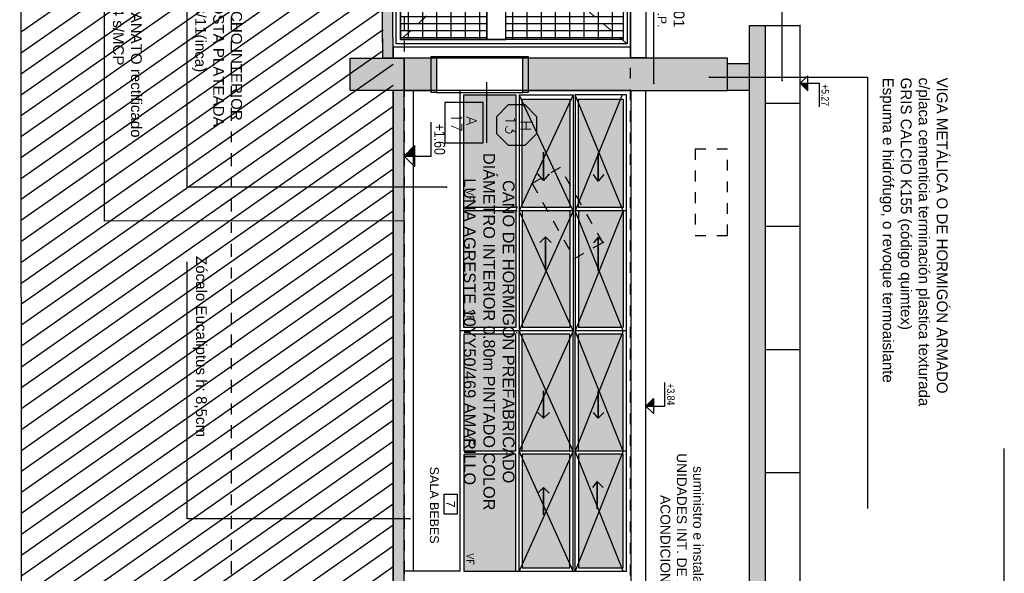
# Model space of a CAD drawing. Header units: millimetres. Extents: x 4617 to 4884, y 1258 to 1784.
# Tile 90 of 256: x 4736 to 4745, y 1299 to 1304. Entities that reach past the tile are written whole.
import ezdxf
from ezdxf.enums import TextEntityAlignment as Align

# ---------------------------------------------------------------- set-up
doc = ezdxf.new("R2010")
doc.units = ezdxf.units.MM
doc.header["$LTSCALE"] = 0.4
for name, pattern in [('DASHDOT', [1, 0.5, -0.25, 0, -0.25]), ('DOT', [6.35, 0, -6.35]), ('RAYITAS', [0.375, 0.25, -0.125])]:
    doc.linetypes.add(name, pattern=pattern)
doc.layers.add('04 gris', color=252, linetype='Continuous', lineweight=13)
for name, color, linetype in [('200', 6, 'Continuous'), ('200cotas50', 1, 'Continuous'), ('A ALUMINIO', 4, 'Continuous'), ('A HATCH MURO ALB', 252, 'Continuous'), ('A HATCH TABIQUE', 254, 'Continuous'), ('A HERRERÍA', 4, 'Continuous'), ('A HORMIGON', 6, 'Continuous'), ('A MURO', 1, 'Continuous'), ('A MURO VISTO', 2, 'Continuous'), ('A PROYECCION', 8, 'Continuous'), ('A VEGETACIÓN', 253, 'Continuous'), ('Hatch 354', 254, 'Continuous'), ('TXT', 3, 'Continuous'), ('TXT 1.100', 3, 'Continuous'), ('TXT COTA', 3, 'Continuous'), ('TXT PLANILLAS', 3, 'Continuous'), ('TXT TERMINACIONES', 3, 'Continuous')]:
    doc.layers.add(name, color=color, linetype=linetype)
doc.styles.add('arial', font='arial.ttf')
doc.styles.add('ARIAL NARROW', font='ARIALN.TTF')
doc.styles.add('ROMANS', font='romans', dxfattribs={"height": 2})
doc.styles.add('SaAS simplex', font='simplex.shx', dxfattribs={"width": 0.8})
doc.styles.get("Standard").update_dxf_attribs({"font": 'arial.ttf'})
doc.styles.add('TXT-ANOT', font='arial.ttf')
doc.dimstyles.new('COTAS 125', dxfattribs={"dimscale": 0.01, "dimtxt": 15, "dimasz": 8, "dimexe": 5, "dimexo": 20, "dimgap": 10, "dimtad": 0, "dimzin": 9, "dimdsep": 46, "dimtxsty": 'SaAS simplex', "dimblk": 'OBLIQUE', "dimcen": 0, "dimclrd": 8, "dimclre": 8, "dimclrt": 256, "dimadec": 1, "dimazin": 0, "dimtfac": 1, "dimtmove": 2, "dimatfit": 3, "dimldrblk": 'OBLIQUE', "dimfxl": 10, "dimlwd": -1, "dimlwe": -1, "dimarcsym": 0})

# ---------------------------------------------------------------- blocks, each defined once
blk = doc.blocks.new('_Oblique')
at = {"layer": 'TXT COTA', "color": 0, "lineweight": -2}
blk.add_line((-0.5, -0.5), (0.5, 0.5), dxfattribs=at)
blk = doc.blocks.new('*U575')
at = {"color": 0, "linetype": 'ByBlock', "ltscale": 0.1}
blk.add_lwpolyline([(0, 0.344), (0.119, 0.344), (0.288, 0.175), (0.288, -0.064), (0.119, -0.233), (0, -0.233), (-0.119, -0.233), (-0.288, -0.064), (-0.288, 0.175), (-0.119, 0.344)], close=True, dxfattribs=at)
at = {"color": 0, "style": 'ROMANS', "width": 1.1}
blk.add_text('H', height=0.15, dxfattribs=at).set_placement((-0.088, 0.112))
at = {"color": 0, "linetype": 'ByBlock', "style": 'ROMANS', "width": 1.05}
blk.add_attdef('NRO', text='', height=0.15, dxfattribs=at).set_placement((0, -0.027), align=Align.MIDDLE)
blk = doc.blocks.new('NUMERO+NOMBRE LOCAL')
blk.add_lwpolyline([(-0.085, -0.1089), (0.085, -0.1089), (0.085, 0.0011), (-0.085, 0.0011)], close=True)
at = {"style": 'arial'}
blk.add_attdef('00', text='', height=0.07, dxfattribs=at).set_placement((0, -0.0539), align=Align.MIDDLE_CENTER)
blk.add_attdef('NOMBRE', text='', height=0.075, dxfattribs=at).set_placement((0, -0.2289), align=Align.CENTER)
blk = doc.blocks.new('Nivel corte')
at = {"color": 0}
for p, q in [((0, 0.2), (0.25, 0.2)), ((0, 0), (0, 0.2)), ((0.0784, 0.0784), (-0.0784, 0.0784)), ((0, 0), (-0.0784, 0.0784)), ((0, 0), (0.0784, 0.0784))]:
    blk.add_line(p, q, dxfattribs=at)
blk.add_solid([(0, 0), (0.0784, 0.0784), (0, 0.0784), (0.0784, 0.0784)], dxfattribs=at)
at = {"color": 0, "style": 'ARIAL NARROW', "flags": 4}
blk.add_attdef('NIVEL', text='', height=0.08, dxfattribs=at).set_placement((0.125, 0.2), align=Align.BOTTOM_CENTER)
blk = doc.blocks.new('puerta de acceso 1')
h = blk.add_hatch()
h.set_pattern_fill('_USER', color=256, scale=0.132, angle=90, pattern_type=0)
h.set_pattern_definition([(3e-14, (0.93, 1.04458), (4e-17, 0.132), [])])
h.paths.add_polyline_path([(0.93, 2.13), (0.07, 2.13), (0.07, 1.0446), (0.93, 1.0446)])
at = {"layer": 'A HERRERÍA'}
h = blk.add_hatch(dxfattribs=at)
h.set_pattern_fill('_USER', color=254, scale=0.065, angle=180, pattern_type=0)
h.set_pattern_definition([(90, (0.5, 0.99458), (-0.065, 2e-17), [])])
h.paths.add_polyline_path([(0.93, 2.13), (0.07, 2.13), (0.07, 1.0446), (0.93, 1.0446)])
h.paths.add_polyline_path([(0.07, 0.8695), (0.93, 0.8695), (0.93, 0.07), (0.07, 0.07)])
h = blk.add_hatch(dxfattribs=at)
h.set_pattern_fill('_USER', color=254, scale=0.132, angle=90, pattern_type=0)
h.set_pattern_definition([(3e-14, (0.93004, 0.86967), (4e-17, 0.132), [])])
h.paths.add_polyline_path([(0.07, 0.8695), (0.93, 0.8695), (0.93, 0.07), (0.07, 0.07)])
at = {"layer": '04 gris', "linetype": 'RAYITAS', "ltscale": 0.3}
blk.add_lwpolyline([(0.03, 2.17), (0.97, 1.0447), (0.03, 0.03)], dxfattribs=at)
at = {"layer": 'A HERRERÍA'}
for points in [[(0.97, 2.17), (0.03, 2.17), (0.03, 0.03), (0.97, 0.03)], [(0.93, 2.13), (0.07, 2.13), (0.07, 0.07), (0.93, 0.07)], [(0.93, 2.13), (0.07, 2.13), (0.07, 1.0446), (0.93, 1.0446)], [(0.07, 0.8695), (0.93, 0.8695), (0.93, 0.07), (0.07, 0.07)]]:
    blk.add_lwpolyline(points, close=True, dxfattribs=at)
at = {"layer": 'A HERRERÍA', "elevation": 0}
for points in [[(0.93, 0.8697), (0.07, 0.8695), (0.07, 1.0445), (0.93, 1.0447)], [(0.889, 0.9785), (0.889, 0.9987), (0.7619, 0.9987), (0.7619, 0.9785)]]:
    blk.add_lwpolyline(points, close=True, dxfattribs=at)
at = {"layer": 'A HERRERÍA'}
blk.add_circle((0.8793, 0.9384), 0.00969, dxfattribs=at)
blk = doc.blocks.new('TIPOS_GRAL1')
at = {"color": 0, "linetype": 'ByBlock', "ltscale": 0.5}
blk.add_lwpolyline([(-0.287, -0.195), (0.287, -0.195), (0.287, 0.354), (-0.287, 0.354)], close=True, dxfattribs=at)
at = {"color": 0, "linetype": 'ByBlock', "style": 'ROMANS', "width": 1.1}
blk.add_text('A', height=0.15, dxfattribs=at).set_placement((-0.088, 0.112))
at = {"color": 0, "linetype": 'ByBlock', "style": 'ROMANS', "width": 1.05}
blk.add_attdef('NRO', text='', height=0.15, dxfattribs=at).set_placement((0, -0.027), align=Align.MIDDLE)
blk = doc.blocks.new('A$C2CDF7251')
at = {"layer": 'TXT', "char_height": 0.1, "attachment_point": 1, "rotation": 360, "style": 'arial'}
for s, insert, width in [('VIGA METÁLICA O DE HORMIGÓN ARMADO\\Pc/placa cementicia terminación plastica texturada\\PGRIS CALCIO K155 (código quimtex)\\PEspuma e hidrófugo, o revoque termoaislante', (6.8088, 8.2035), 3.21081), ('ANTEPECHO INTERIOR \\PGRIS COSTA PLATEADA \\P50/YR 53/11(inca)', (5.6329, 1.669), 3.162224), ('Zócalo Eucaliptus h: 8,5cm', (8.4607, 1.3432), 3.162224), ('\\pi2.1296;Buñas Verticales', (10.2884, 1.3432), 3.162224), ('PORCELANATO rectificado \\P60x60 G4 s/MCP', (5.6329, 0.7408), 3.162224)]:
    blk.add_mtext(s, dxfattribs=dict(at, insert=insert, width=width))
at = {"layer": 'A HERRERÍA', "color": 254, "ltscale": 0.5}
for points in [[(12.229, 5.9758, -9.9713), (12.2301, 8.7288, -9.9713), (10.2444, 8.7288, -9.9713)], [(6.8039, 5.9978), (6.804, 7.4608), (10.799, 7.4608)], [(7.8235, 3.5627), (7.8235, 1.1621), (5.5243, 1.1621)], [(10.8947, 3.2229), (10.8946, 1.1619), (8.5132, 1.1621)], [(8.1355, 3.17), (8.1368, 0.3943), (5.5243, 0.3943)]]:
    blk.add_leader(points, dimstyle='COTAS 125', override={"dimtxt": 5, "dimasz": 6, "dimldrblk": 'DotSmall'}, dxfattribs=at)

msp = doc.modelspace()

# ---------------------------------------------------------------- hatches: boundary and pattern name
at = {"layer": 'A HATCH MURO ALB'}
h = msp.add_hatch(color=256, dxfattribs=at)
h.dxf.hatch_style = 1
h.paths.add_polyline_path([(4739.2329, 1303.8227), (4739.2329, 1303.5227), (4739.4829, 1303.5227), (4739.4829, 1303.8227)])
h = msp.add_hatch(color=256, dxfattribs=at)
h.dxf.hatch_style = 1
h.paths.add_polyline_path([(4740.3829, 1303.8227), (4740.3829, 1303.5227), (4742.2287, 1303.5227), (4742.2287, 1303.8227)])
h = msp.add_hatch(color=256, dxfattribs=at)
h.dxf.hatch_style = 1
h.paths.add_polyline_path([(4742.4287, 1303.7727), (4742.4287, 1303.5227), (4742.2287, 1303.5227), (4742.2287, 1303.7727)])
at = {"layer": 'A HATCH TABIQUE'}
h = msp.add_hatch(dxfattribs=at)
h.set_pattern_fill('HONEY', color=256, scale=0.01, angle=630)
h.set_pattern_definition([(270, (4735.93786, 1329.90521), (0.027496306, -0.047625), [0.03175, -0.0635]), (30, (4735.93786, 1329.90521), (0.027496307, 0.047625), [0.03175, -0.0635]), (330, (4735.93786, 1329.90521), (0.054992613, -1e-10), [-0.0635, 0.03175])])
h.paths.add_polyline_path([(4742.5787, 1304.1227), (4742.4287, 1304.1227), (4742.4287, 1269.5119), (4742.5787, 1269.5119)])
at = {"layer": 'A HORMIGON'}
h = msp.add_hatch(color=251, dxfattribs=at)
h.dxf.hatch_style = 1
h.paths.add_polyline_path([(4738.7329, 1303.5227), (4739.1329, 1303.5227), (4739.2329, 1303.5227), (4739.2329, 1303.8227), (4738.9799, 1303.8227), (4738.8329, 1303.8227), (4738.7329, 1303.8227)])
h = msp.add_hatch(color=251, dxfattribs=at)
h.dxf.hatch_style = 1
h.paths.add_polyline_path([(4740.3329, 1303.5062), (4740.3329, 1303.8391), (4740.3829, 1303.8391), (4740.3829, 1303.5062)])
h.paths.add_polyline_path([(4739.4829, 1303.5062), (4739.4829, 1303.8391), (4739.5329, 1303.8391), (4739.5329, 1303.5062)])
at = {"layer": 'A MURO'}
h = msp.add_hatch(color=256, dxfattribs=at)
h.dxf.hatch_style = 1
h.paths.add_polyline_path([(4739.1329, 1303.8247), (4739.1079, 1306.777), (4739.0079, 1306.777), (4739.0329, 1303.8247)])
h = msp.add_hatch(color=256, dxfattribs=at)
h.dxf.hatch_style = 1
h.paths.add_polyline_path([(4739.1329, 1303.3823), (4739.2329, 1303.383), (4739.2329, 1303.5227), (4739.2329, 1303.8247), (4738.7329, 1303.8227), (4738.7329, 1303.5227), (4739.1329, 1303.5227)])
h = msp.add_hatch(color=256, dxfattribs=at)
h.dxf.hatch_style = 1
h.paths.add_polyline_path([(4739.1329, 1270.1119), (4738.7329, 1270.1119), (4738.7329, 1269.8119), (4739.1329, 1269.8119), (4739.2329, 1269.8119), (4739.2329, 1303.383), (4739.1329, 1303.3823)])
at = {"layer": 'A VEGETACIÓN'}
h = msp.add_hatch(dxfattribs=at)
h.set_pattern_fill('LINE', color=253, scale=0.05, angle=-55, double=1)
h.set_pattern_definition([(215, (283.32827, 1219.23544), (0.091055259, -0.130040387), [])])
edge = h.paths.add_edge_path()
edge.add_spline(control_points=[(4738.2436, 1311.6277), (4737.8397, 1312.3204), (4737.4907, 1313.1071), (4737.2148, 1314.2905), (4737.5685, 1316.6091), (4738.0103, 1318.6324), (4738.1345, 1320.039)], knot_values=[0, 0, 0, 0, 1.503814, 2.722886, 4.072682, 7.155394, 7.155394, 7.155394, 7.155394], degree=3, periodic=0)
edge.add_line((4738.1345, 1320.039), (4738.1845, 1320.137))
edge.add_line((4738.1845, 1320.137), (4738.1845, 1320.8473))
edge.add_line((4738.1845, 1320.8473), (4738.1345, 1320.9673))
edge.add_line((4738.1345, 1320.9673), (4738.1305, 1321.5091))
edge.add_line((4738.1305, 1321.5091), (4738.1435, 1328.5631))
edge.add_line((4738.1435, 1328.5631), (4735.6822, 1328.5632))
edge.add_line((4735.6822, 1328.5632), (4735.7059, 1261.169))
edge.add_line((4735.7059, 1261.169), (4737.1893, 1261.1689))
edge.add_line((4737.1893, 1261.1689), (4738.1426, 1261.1689))
edge.add_line((4738.1426, 1261.1689), (4738.1412, 1262.991))
edge.add_line((4738.1412, 1262.991), (4738.1329, 1263.1984))
edge.add_line((4738.1329, 1263.1984), (4738.1329, 1263.5418))
edge.add_line((4738.1329, 1263.5418), (4738.112, 1264.2137))
edge.add_line((4738.112, 1264.2137), (4738.1258, 1264.3596))
edge.add_line((4738.1258, 1264.3596), (4738.093, 1264.8653))
edge.add_line((4738.093, 1264.8653), (4738.1128, 1265.3431))
edge.add_line((4738.1128, 1265.3431), (4738.1323, 1265.9144))
edge.add_line((4738.1323, 1265.9144), (4738.1329, 1266.2893))
edge.add_line((4738.1329, 1266.2893), (4738.1329, 1266.4596))
edge.add_line((4738.1329, 1266.4596), (4738.1329, 1266.552))
edge.add_line((4738.1329, 1266.552), (4738.0116, 1266.7523))
edge.add_line((4738.0116, 1266.7523), (4738.0525, 1269.8113))
edge.add_line((4738.0525, 1269.8113), (4737.5735, 1269.811))
edge.add_line((4737.5735, 1269.811), (4739.1329, 1269.8111))
edge.add_line((4739.1329, 1269.8111), (4739.1329, 1303.8218))
edge.add_line((4739.1329, 1303.8218), (4739.0419, 1303.8218))
edge.add_line((4739.0419, 1303.8218), (4739.0169, 1306.7741))
edge.add_line((4739.0169, 1306.7741), (4738.8169, 1306.7741))
edge.add_line((4738.8169, 1306.7741), (4738.8169, 1306.9241))
edge.add_line((4738.8169, 1306.9241), (4739.1022, 1306.9238))
edge.add_line((4739.1022, 1306.9238), (4739.0662, 1309.707))
edge.add_line((4739.0662, 1309.707), (4737.5235, 1309.7041))
edge.add_line((4737.5235, 1309.7041), (4738.0845, 1309.707))
edge.add_line((4738.0845, 1309.707), (4738.0845, 1311.4277))
edge.add_line((4738.0845, 1311.4277), (4737.3825, 1311.4249))
edge.add_line((4737.3825, 1311.4249), (4737.3825, 1311.6249))
edge.add_line((4737.3825, 1311.6249), (4737.6427, 1311.6249))
at = {"layer": 'Hatch 354'}
h = msp.add_hatch(color=256, dxfattribs=at)
h.dxf.hatch_style = 1
h.paths.add_polyline_path([(4741.2629, 1302.4102), (4741.2629, 1301.3277), (4740.8479, 1301.3277), (4740.8479, 1302.4102)])
h.paths.add_polyline_path([(4741.2629, 1303.4428), (4741.2629, 1302.4402), (4740.8479, 1302.4402), (4740.8479, 1303.4428)])
h.paths.add_polyline_path([(4740.7679, 1303.4428), (4740.7679, 1302.4402), (4740.3279, 1302.4402), (4740.3279, 1303.4428)])
h.paths.add_polyline_path([(4740.7679, 1302.4102), (4740.7679, 1301.3277), (4740.3279, 1301.3277), (4740.3279, 1302.4102)])
h.paths.add_polyline_path([(4740.2679, 1302.4102), (4740.2677, 1301.3277), (4739.7879, 1301.3277), (4739.7879, 1302.4102)])
h.paths.add_polyline_path([(4740.2679, 1303.4828), (4740.2679, 1302.4402), (4739.7879, 1302.4402), (4739.7879, 1303.4828)])
h = msp.add_hatch(color=256, dxfattribs=at)
h.dxf.hatch_style = 1
h.paths.add_polyline_path([(4741.2629, 1300.1552), (4741.2629, 1299.1027), (4740.8479, 1299.1027), (4740.8479, 1300.1552)])
h.paths.add_polyline_path([(4741.2629, 1301.2677), (4741.2629, 1300.1852), (4740.8479, 1300.1852), (4740.8479, 1301.2677)])
h.paths.add_polyline_path([(4740.7679, 1300.1552), (4740.7679, 1299.1027), (4740.3279, 1299.1027), (4740.3279, 1300.1552)])
h.paths.add_polyline_path([(4740.7679, 1301.2677), (4740.7679, 1300.1852), (4740.3279, 1300.1852), (4740.3279, 1301.2677)])
h.paths.add_polyline_path([(4740.2679, 1300.1552), (4740.2679, 1299.0727), (4739.7879, 1299.0727), (4739.7879, 1300.1552)])
h.paths.add_polyline_path([(4740.2677, 1301.2677), (4740.2679, 1300.1852), (4739.7879, 1300.1852), (4739.7879, 1301.2677)])

# ---------------------------------------------------------------- linework, layer by layer
at = {"layer": '200', "color": 2, "linetype": 'DASHDOT', "ltscale": 0.6}
for points in [[(4737.6329, 1328.564), (4737.6329, 1261.1689)], [(4739.2329, 1328.5639), (4739.2329, 1261.1689)]]:
    msp.add_lwpolyline(points, dxfattribs=at)
at = {"layer": 'A ALUMINIO'}
for p, q in [((4741.3329, 1303.5227), (4739.7479, 1303.5227)), ((4741.3329, 1303.5227), (4741.3329, 1297.1723)), ((4740.2679, 1303.4828), (4740.2679, 1302.4402)), ((4740.2979, 1303.4828), (4740.2979, 1301.2977)), ((4740.7979, 1303.4828), (4740.7977, 1301.2977)), ((4740.8179, 1303.4828), (4740.8179, 1301.2977)), ((4741.2929, 1303.4828), (4740.8179, 1303.4828)), ((4740.2679, 1302.4402), (4739.795, 1302.4402)), ((4740.2679, 1302.4102), (4739.795, 1302.4102)), ((4740.2679, 1302.4102), (4740.2677, 1301.3277)), ((4740.7979, 1302.4102), (4740.2979, 1302.4102)), ((4740.3279, 1302.4102), (4740.3279, 1301.3277)), ((4740.7679, 1302.4102), (4740.7679, 1301.3277)), ((4741.2929, 1302.4102), (4740.8179, 1302.4102)), ((4740.8479, 1302.4102), (4740.8479, 1301.3277)), ((4741.2629, 1302.4102), (4741.2629, 1301.3277)), ((4740.7977, 1301.2977), (4739.7479, 1301.2977)), ((4740.2377, 1301.2677), (4739.8327, 1301.2677)), ((4740.2679, 1300.1852), (4740.2677, 1301.2677)), ((4740.2979, 1299.0727), (4740.2979, 1301.2977)), ((4740.7677, 1301.3277), (4740.3279, 1301.3277)), ((4740.3279, 1300.1852), (4740.3279, 1301.2677)), ((4740.7677, 1301.2677), (4740.3279, 1301.2677)), ((4740.7679, 1300.1852), (4740.7679, 1301.2677)), ((4740.7979, 1299.0727), (4740.7977, 1301.2977)), ((4741.2929, 1301.2977), (4740.8179, 1301.2977)), ((4740.8179, 1299.0727), (4740.8179, 1301.2977)), ((4741.2529, 1301.3277), (4740.8479, 1301.3277)), ((4740.8479, 1300.1852), (4740.8479, 1301.2677)), ((4741.2629, 1301.2677), (4740.8479, 1301.2677)), ((4741.2629, 1300.1852), (4741.2629, 1301.2677)), ((4740.2679, 1300.1852), (4739.7952, 1300.1852)), ((4740.2679, 1300.1552), (4739.7952, 1300.1552)), ((4740.2679, 1299.0727), (4740.2679, 1300.1552)), ((4740.7979, 1300.1852), (4740.2979, 1300.1852)), ((4741.2929, 1300.1852), (4740.8179, 1300.1852)), ((4740.2979, 1299.0727), (4740.7979, 1299.0727)), ((4740.8179, 1299.0727), (4741.2529, 1299.0727))]:
    msp.add_line(p, q, dxfattribs=at)
for points in [[(4740.2677, 1301.3277), (4739.7879, 1301.3277), (4739.7879, 1303.4828), (4740.2679, 1303.4828)], [(4739.795, 1299.0727), (4741.2929, 1299.0727), (4741.2929, 1303.4828)], [(4740.2979, 1303.4828), (4740.7979, 1303.4828)], [(4740.7679, 1302.4402), (4740.3279, 1302.4402), (4740.3279, 1303.4428), (4740.7679, 1303.4428), (4740.7679, 1302.4402)], [(4741.2629, 1302.4402), (4740.8479, 1302.4402), (4740.8479, 1303.4428), (4741.2629, 1303.4428), (4741.2629, 1302.4402)], [(4740.2679, 1301.2677), (4739.7879, 1301.2677), (4739.7879, 1300.1852)], [(4739.7879, 1300.1552), (4739.7879, 1299.0727), (4740.2679, 1299.0727)], [(4740.7679, 1300.1552), (4740.3279, 1300.1552), (4740.3279, 1299.1027), (4740.7679, 1299.1027), (4740.7679, 1300.1552)], [(4741.2629, 1300.1552), (4740.8479, 1300.1552), (4740.8479, 1299.1027), (4741.2629, 1299.1027), (4741.2629, 1300.1552)], [(4740.8179, 1299.0727), (4741.2529, 1299.0727)]]:
    msp.add_lwpolyline(points, dxfattribs=at)
at = {"layer": 'A HATCH MURO ALB'}
msp.add_line((4739.3179, 1303.5227), (4739.3179, 1299.0727), dxfattribs=at)
at = {"layer": 'A HERRERÍA'}
for p, q in [((4739.7479, 1303.5227), (4739.7479, 1299.0727)), ((4739.2329, 1297.1723), (4739.2329, 1299.0727)), ((4739.7479, 1299.0727), (4739.2329, 1299.0727))]:
    msp.add_line(p, q, dxfattribs=at)
msp.add_lwpolyline([(4741.3306, 1303.8247), (4741.3306, 1303.9247), (4739.1306, 1303.9247), (4739.1306, 1303.8247)], close=True, dxfattribs=at)
at = {"layer": 'A HORMIGON'}
for points in [[(4739.4829, 1303.5062), (4739.4829, 1303.8391), (4739.5329, 1303.8391), (4739.5329, 1303.5062)], [(4740.3329, 1303.5062), (4740.3329, 1303.8391), (4740.3829, 1303.8391), (4740.3829, 1303.5062)]]:
    msp.add_lwpolyline(points, close=True, dxfattribs=at)
at = {"layer": 'A MURO'}
for p, q in [((4735.6732, 1328.5641), (4735.7059, 1261.169)), ((4739.0079, 1306.777), (4739.0329, 1303.8247)), ((4739.2329, 1269.8119), (4739.2329, 1303.8227)), ((4738.8329, 1303.5227), (4738.7329, 1303.5227)), ((4739.1329, 1303.5227), (4738.8329, 1303.5227)), ((4739.1329, 1270.1119), (4739.1329, 1303.5227)), ((4739.1329, 1303.5227), (4739.1329, 1270.1119))]:
    msp.add_line(p, q, dxfattribs=at)
at = {"layer": 'A MURO', "color": 1}
for p, q in [((4742.5787, 1304.1227), (4742.5787, 1269.5119)), ((4741.4729, 1297.1728), (4741.4729, 1303.5227))]:
    msp.add_line(p, q, dxfattribs=at)
at = {"layer": 'A MURO', "color": 252}
for p, q in [((4742.9027, 1303.4027), (4742.5787, 1303.4027)), ((4742.9027, 1302.2627), (4742.5787, 1302.2627)), ((4742.9027, 1301.1227), (4742.5787, 1301.1227)), ((4742.9027, 1299.9827), (4742.5787, 1299.9827))]:
    msp.add_line(p, q, dxfattribs=at)
at = {"layer": 'A MURO'}
for points in [[(4739.1329, 1303.8247), (4739.1079, 1306.777), (4739.0079, 1306.777), (4739.0329, 1303.8247)], [(4739.2329, 1303.8227), (4739.2329, 1303.5227), (4738.7329, 1303.5227), (4738.7329, 1303.8227)], [(4739.2329, 1303.8227), (4739.2329, 1303.5227), (4739.4829, 1303.5227), (4739.4829, 1303.8227)], [(4740.3829, 1303.8227), (4740.3829, 1303.5227), (4742.2287, 1303.5227), (4742.2287, 1303.8227)], [(4742.4287, 1303.7727), (4742.4287, 1303.5227), (4742.2287, 1303.5227), (4742.2287, 1303.7727)]]:
    msp.add_lwpolyline(points, close=True, dxfattribs=at)
at = {"layer": 'A MURO', "color": 1}
msp.add_lwpolyline([(4742.9027, 1269.5119), (4742.9027, 1304.1227), (4742.4287, 1304.1227), (4742.4287, 1269.5119), (4742.9027, 1269.5119)], dxfattribs=at)
at = {"layer": 'A MURO VISTO', "ltscale": 0.001}
msp.add_line((4741.2929, 1303.5227), (4739.2329, 1303.5227), dxfattribs=at)
at = {"layer": 'A MURO VISTO', "color": 2}
msp.add_line((4739.7479, 1303.5227), (4739.7479, 1299.0727), dxfattribs=at)
at = {"layer": 'A MURO VISTO'}
msp.add_lwpolyline([(4741.3306, 1303.8247), (4741.3306, 1306.7767), (4741.4706, 1306.7767), (4741.4706, 1303.8247)], close=True, dxfattribs=at)
for points in [[(4739.5329, 1303.8391), (4740.3329, 1303.8391)], [(4739.5329, 1303.5062), (4740.3329, 1303.5062)]]:
    msp.add_lwpolyline(points, dxfattribs=at)
at = {"layer": 'A PROYECCION'}
for p, q in [((4740.7978, 1302.4102), (4740.2979, 1303.4828)), ((4740.7979, 1303.4828), (4740.2979, 1302.4102)), ((4741.2629, 1302.4102), (4740.8179, 1303.4828)), ((4741.2529, 1303.4828), (4740.8179, 1302.4102)), ((4740.7978, 1302.4102), (4740.2979, 1301.2977)), ((4740.7977, 1301.2977), (4740.2979, 1302.4102)), ((4741.2629, 1302.4102), (4740.8179, 1301.2977)), ((4741.2629, 1301.2977), (4740.8179, 1302.4102)), ((4740.7978, 1300.1852), (4740.2979, 1301.2977)), ((4740.7977, 1301.2977), (4740.2979, 1300.1852)), ((4741.2629, 1300.1852), (4740.8179, 1301.2977)), ((4741.2629, 1301.2977), (4740.8179, 1300.1852)), ((4740.7978, 1300.1852), (4740.2979, 1299.0727)), ((4740.7979, 1299.0727), (4740.2979, 1300.1852)), ((4741.2629, 1300.1852), (4740.8179, 1299.0727)), ((4741.2629, 1299.0727), (4740.8179, 1300.1852))]:
    msp.add_line(p, q, dxfattribs=at)
at = {"layer": 'A PROYECCION', "linetype": 'RAYITAS'}
for points in [[(4742.2287, 1302.1815), (4742.2287, 1302.9815), (4741.9287, 1302.9815), (4741.9287, 1302.1815), (4742.2287, 1302.1815)], [(4741.0728, 1302.115), (4740.6791, 1302.8114), (4740.418, 1302.6637), (4740.8117, 1301.9673), (4741.0728, 1302.115)]]:
    msp.add_lwpolyline(points, dxfattribs=at)
at = {"layer": 'A PROYECCION'}
for points in [[(4740.5772, 1302.7513), (4740.5241, 1302.689), (4740.5241, 1302.951), (4740.5241, 1302.689), (4740.471, 1302.7513)], [(4741.0835, 1302.7468), (4741.0304, 1302.6845), (4741.0304, 1302.9465), (4741.0304, 1302.6845), (4740.9873, 1302.7468)], [(4740.5955, 1302.1159), (4740.5424, 1302.169), (4740.5422, 1301.858), (4740.5424, 1302.169), (4740.4893, 1302.1159)], [(4741.0837, 1302.1119), (4741.0306, 1302.165), (4741.0304, 1301.854), (4741.0306, 1302.165), (4740.9875, 1302.1119)], [(4740.5784, 1300.5418), (4740.5253, 1300.4887), (4740.5253, 1300.7415), (4740.5253, 1300.4887), (4740.4722, 1300.5418)], [(4741.0835, 1300.5418), (4741.0304, 1300.4887), (4741.0304, 1300.7415), (4741.0304, 1300.4887), (4740.9873, 1300.5418)], [(4741.0757, 1299.8483), (4741.0226, 1299.9014), (4741.0226, 1299.6486), (4741.0226, 1299.9014), (4740.9795, 1299.8483)], [(4740.5778, 1299.7935), (4740.5247, 1299.8466), (4740.5247, 1299.5938), (4740.5247, 1299.8466), (4740.4716, 1299.7935)]]:
    msp.add_lwpolyline(points, dxfattribs=at)
at = {"layer": 'Hatch 354'}
msp.add_lwpolyline([(4741.3306, 1309.8274), (4741.3306, 1303.8247)], dxfattribs=at)
at = {"layer": 'TXT', "color": 253, "linetype": 'DOT', "ltscale": 0.01}
for p, q in [((4741.3313, 1264.0338), (4741.3313, 1304.0916)), ((4742.9027, 1264.0749), (4742.9027, 1304.1326))]:
    msp.add_line(p, q, dxfattribs=at)
at = {"layer": 'TXT 1.100'}
msp.add_line((4740.0009, 1303.0383), (4740.0009, 1303.6001), dxfattribs=at)

# ---------------------------------------------------------------- block references
at = {"xscale": -1, "rotation": 269.9999999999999}
msp.add_blockref('puerta de acceso 1', (4739.1306, 1303.9247), dxfattribs=at)
at = {"layer": '200cotas50', "xscale": 0.875, "yscale": 0.875, "zscale": 0.875, "rotation": 269.9999999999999}
msp.add_blockref('Nivel corte', (4742.9027, 1303.5904), dxfattribs=at).add_auto_attribs({'NIVEL': '+5.27'})
at = {"layer": '200cotas50'}
ref = msp.add_blockref('Nivel corte', (4739.2329, 1302.9169), dxfattribs=dict(at, xscale=-1.25, yscale=1.25, zscale=1.25, rotation=269.9999999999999))
ref.add_attrib('NIVEL', '+1.60', dxfattribs={"layer": '0', "color": 0, "height": 0.1, "rotation": 270, "style": 'ARIAL NARROW', "flags": 4}).set_placement((4739.4829, 1303.072), align=Align.BOTTOM_CENTER)
ref = msp.add_blockref('Nivel corte', (4741.4729, 1300.6014), dxfattribs=dict(at, xscale=-0.875, yscale=0.875, zscale=0.875, rotation=269.9999999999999))
ref.add_attrib('NIVEL', '+3.84', dxfattribs={"layer": '0', "color": 0, "height": 0.07, "rotation": 270, "style": 'ARIAL NARROW', "flags": 4}).set_placement((4741.6479, 1300.7099), align=Align.BOTTOM_CENTER)
at = {"layer": 'TXT', "rotation": 269.9999999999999}
msp.add_blockref('A$C2CDF7251', (4736.0631, 1310.4516), dxfattribs=at)
at = {"layer": 'TXT'}
ref = msp.add_blockref('NUMERO+NOMBRE LOCAL', (4739.7237, 1299.6934), dxfattribs=dict(at, xscale=-1.1, yscale=1.1, zscale=1.1, rotation=269.9999999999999))
ref.add_attrib('00', '7', dxfattribs={"layer": '0', "height": 0.0826, "rotation": 270, "style": 'arial'}).set_placement((4739.6644, 1299.693), align=Align.MIDDLE_CENTER)
ref.add_attrib('NOMBRE', 'SALA BEBES', dxfattribs={"layer": '0', "height": 0.08264, "rotation": 270, "style": 'arial'}).set_placement((4739.4719, 1299.6839), align=Align.CENTER)
at = {"layer": 'TXT PLANILLAS', "extrusion": (0, 0, -1)}
ref = msp.add_blockref('TIPOS_GRAL1', (-4739.7363, 1303.2268), dxfattribs=dict(at, xscale=-0.65, yscale=0.65, zscale=-0.65, rotation=90.00000000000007))
ref.add_attrib('NRO', '17', dxfattribs={"layer": '0', "color": 0, "linetype": 'ByBlock', "ltscale": 0.5, "height": 0.0975, "rotation": 90, "style": 'ROMANS', "text_generation_flag": 6, "width": 1.05}).set_placement((4739.7187, 1303.2268), align=Align.MIDDLE)
ref = msp.add_blockref('*U575', (-4740.2398, 1303.2034), dxfattribs=dict(at, xscale=0.65, yscale=0.65, zscale=-0.65, rotation=90.00000000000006))
ref.add_attrib('NRO', '13', dxfattribs={"layer": '0', "color": 0, "linetype": 'ByBlock', "ltscale": 0.5, "height": 0.0975, "rotation": 90, "style": 'ROMANS', "text_generation_flag": 6, "width": 1.05}).set_placement((4740.2222, 1303.2034), align=Align.MIDDLE)

# ---------------------------------------------------------------- texts
at = {"layer": 'TXT', "ltscale": 0.3, "rotation": 270, "style": 'arial'}
for s, width, insert, char_height, attachment_point in [('{\\H1.25x;M01\\P}TERMINACIÓN: LADRILLO O CHORIZO VISTO S/M.C.P.', 3.874261, (4741.8296, 1304.1075), 0.08, 3), ('suministro e instalacion  UNIDADES INT. DE AIRE ACONDICIONADO', 2.025, (4741.6062, 1298.689), 0.091, 9)]:
    msp.add_mtext_dynamic_manual_height_columns(s, width=width, gutter_width=0.125, heights=[0], dxfattribs=dict(at, insert=insert, char_height=char_height, attachment_point=attachment_point))
at = {"layer": 'TXT 1.100', "insert": (4740.0205, 1301.2902), "char_height": 0.135, "attachment_point": 5, "rotation": 270, "style": 'TXT-ANOT'}
msp.add_mtext_dynamic_manual_height_columns('{\\H0.8x;CAÑO DE HORMIGÓN PREFABRICADO DIÁMETRO INTERIOR 0.80m PINTADO COLOR LUNA AGRESTE 10YY50/469 AMARILLO}', width=3.417356, gutter_width=0.000625, heights=[0], dxfattribs=at)
at = {"layer": 'TXT TERMINACIONES', "color": 252, "char_height": 0.067839, "attachment_point": 1, "rotation": 270}
for insert in [(4739.8787, 1302.6038), (4739.8787, 1301.4912), (4739.8787, 1300.3487), (4739.8787, 1299.2362)]:
    msp.add_mtext('{\\Fromans|c0;VF}', dxfattribs=dict(at, insert=insert))

# ---------------------------------------------------------------- leaders
at = {"layer": 'TXT'}
for points, override in [([(4741.5458, 1303.5875), (4741.5458, 1305.2039), (4741.5458, 1307.0113)], {"dimtxt": 5, "dimasz": 6, "dimldrblk": 'DotSmall'}), ([(4742.7348, 1303.6157), (4742.7348, 1304.2142), (4742.7348, 1307.0113)], {"dimtxt": 5, "dimasz": 6, "dimgap": 0, "dimldrblk": 'DotSmall'})]:
    msp.add_leader(points, dimstyle='COTAS 125', override=override, dxfattribs=at)

doc.saveas('drawing.dxf')
